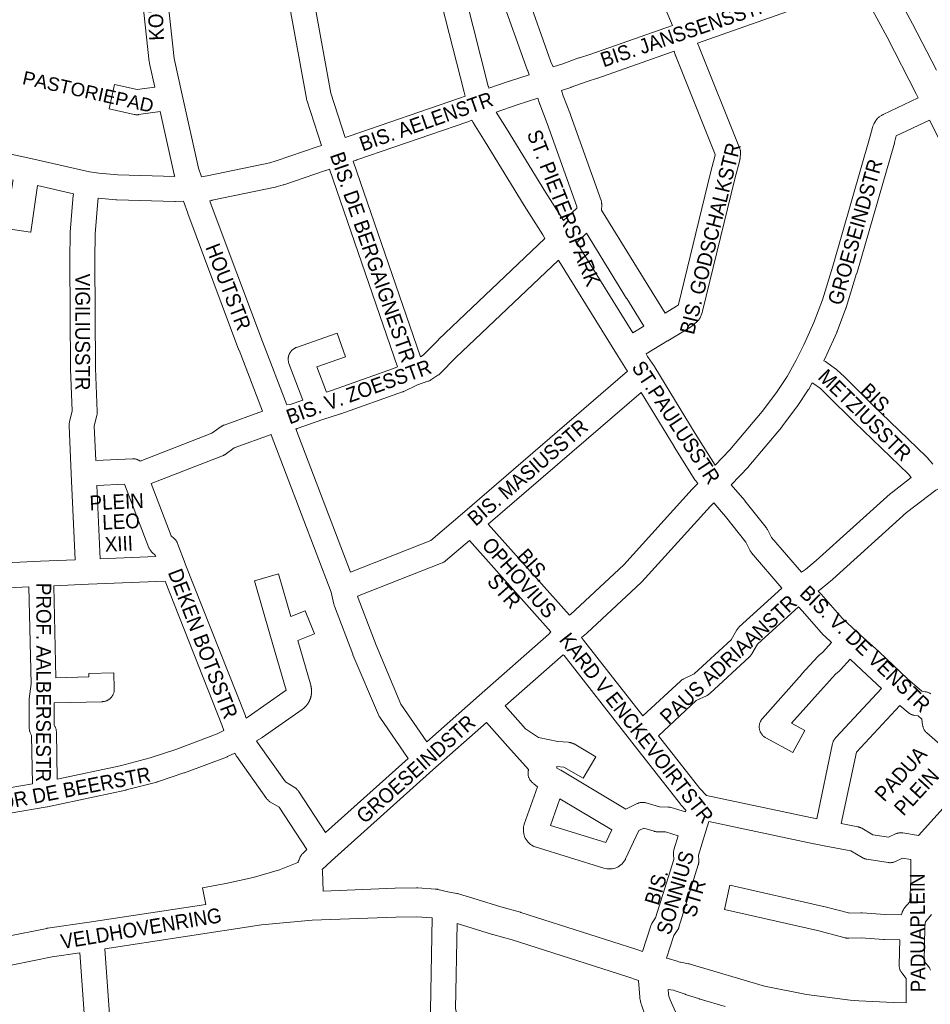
# Model space of a CAD drawing. Header units: metres. Extents: x 123819 to 142731, y 393440 to 405763.
# Tile 202 of 256: x 133947 to 134422, y 397646 to 398159. Entities that reach past the tile are written whole.
import ezdxf
from ezdxf.enums import TextEntityAlignment as Align

# ---------------------------------------------------------------- set-up
doc = ezdxf.new("R2010")
doc.units = ezdxf.units.M
doc.header["$MEASUREMENT"] = 0
for name, color, linetype, lineweight in [('gs-anno-wegen algemeen tekst', 7, 'Continuous', 0), ('gs-knt-aanvullende hoofdweg', 7, 'Continuous', 0), ('gs-knt-wegen algemeen', 7, 'Continuous', 0)]:
    doc.layers.add(name, color=color, linetype=linetype, lineweight=lineweight)
doc.styles.add('Style-Arial', font='arial.ttf')

msp = doc.modelspace()

# ---------------------------------------------------------------- linework, layer by layer
at = {"layer": 'gs-knt-aanvullende hoofdweg', "color": 7, "linetype": 'Continuous', "flags": 128}
for points in [[(134397.9, 398183.82), (134399.42, 398181.1), (134399.48, 398180.98), (134412.44, 398156.74), (134412.49, 398156.65), (134412.52, 398156.58), (134425.02, 398132.43)], [(134415.46, 398118.16), (134414.42, 398120.21), (134414.42, 398120.21), (134399.17, 398149.7), (134386.27, 398173.84), (134384.77, 398176.52)], [(134492.47, 397948.64), (134483.53, 397962.4), (134483.38, 397962.63), (134483.25, 397962.87), (134473.58, 397980.41), (134473.45, 397980.64), (134473.42, 397980.72), (134473.4, 397980.76), (134473.38, 397980.8), (134473.34, 397980.88), (134473.23, 397981.12), (134464.27, 398002.4), (134464.16, 398002.68), (134460.92, 398011.3), (134457.96, 398019.2), (134457.95, 398019.23), (134453.85, 398030.14), (134453.84, 398030.19), (134449.37, 398042.34), (134449.37, 398042.35), (134442.52, 398059.92), (134432.42, 398083.14), (134426.63, 398095.92), (134421.33, 398106.53)], [(134105.43, 397704.68), (134142.76, 397706.11), (134142.93, 397706.12), (134154.07, 397706.3), (134154.37, 397706.3), (134154.68, 397706.28), (134163.97, 397705.69), (134164.28, 397705.66), (134164.38, 397705.65), (134164.45, 397705.64), (134164.59, 397705.62), (134164.8, 397705.59), (134164.84, 397705.58), (134164.9, 397705.57), (134165.2, 397705.51), (134170.31, 397704.31), (134174.99, 397703.46), (134175.27, 397703.4), (134175.36, 397703.38), (134175.4, 397703.37), (134175.45, 397703.36), (134175.56, 397703.33), (134175.82, 397703.26), (134175.84, 397703.25), (134175.84, 397703.25), (134185.59, 397700.3), (134185.63, 397700.29), (134197.96, 397696.49), (134197.97, 397696.49), (134208.11, 397693.62), (134208.35, 397693.55), (134208.36, 397693.55), (134208.36, 397693.55)], [(133880.75, 397661.25), (133897.07, 397668.11), (133897.25, 397668.19), (133897.41, 397668.25), (133897.6, 397668.32), (133918.62, 397675.33), (133918.87, 397675.41), (133919.12, 397675.48), (133940.06, 397680.89), (133940.25, 397680.94), (133940.45, 397680.98), (133961.36, 397685.22), (133961.57, 397685.26), (133961.78, 397685.29), (133983.5, 397688.42), (134044.19, 397697.74)], [(134162.16, 397690.75), (134154.02, 397691.28), (134143.26, 397691.1), (134099.73, 397689.43), (134073.21, 397687), (133991.59, 397674.47)], [(134208.36, 397693.55), (134268.22, 397674.41), (134268.28, 397674.39), (134271.78, 397673.24)], [(134269.71, 397658.1), (134263.61, 397660.11), (134203.9, 397679.2), (134193.8, 397682.06), (134193.65, 397682.1), (134193.63, 397682.11), (134175.13, 397687.76)], [(133978.67, 397672.55), (133964.13, 397670.46), (133943.63, 397666.3), (133923.13, 397661), (133908.59, 397656.15)], [(134284.31, 397669.67), (134285.34, 397669.44), (134285.62, 397669.37), (134285.81, 397669.32), (134285.91, 397669.29), (134289.04, 397668.38), (134289.31, 397668.29), (134291.2, 397667.66), (134291.23, 397667.65), (134291.63, 397667.52), (134295.78, 397666.79), (134296.2, 397666.7), (134296.6, 397666.59), (134335.27, 397655.15), (134357.23, 397650.67), (134380.04, 397647.8), (134384.54, 397647.44), (134402.54, 397646.58), (134409.07, 397646.46)], [(134351.14, 397464.37), (134272.32, 397642.18), (134272.21, 397642.45), (134272.1, 397642.73), (134271.18, 397645.36), (134271.08, 397645.65), (134271.05, 397645.74), (134271.04, 397645.79), (134271.03, 397645.84), (134271, 397645.93), (134270.93, 397646.22), (134270.49, 397648.18), (134270.44, 397648.46), (134270.42, 397648.55), (134270.39, 397648.73), (134270.37, 397648.92), (134270.35, 397649.01), (134270.33, 397649.29), (134269.71, 397658.1)], [(134285.1, 397653.42), (134285.27, 397650.91), (134285.49, 397649.94), (134286.17, 397648), (134367.53, 397464.46), (134421.55, 397342.6), (134421.56, 397342.56), (134428.61, 397326.45)], [(134314.91, 397644.47), (134301.72, 397648.39), (134301.69, 397648.4), (134301.54, 397648.44), (134301.48, 397648.46), (134294.12, 397650.82), (134293.99, 397650.86), (134288.18, 397652.83), (134287.91, 397652.93), (134285.1, 397653.42)]]:
    msp.add_lwpolyline(points, dxfattribs=at)
at = {"layer": 'gs-knt-wegen algemeen', "color": 7, "linetype": 'Continuous', "flags": 128}
for points in [[(134179.28, 398118.95), (134178.78, 398121.12), (134159.21, 398198.06), (134159.21, 398198.07), (134132.93, 398302.27)], [(134287.4, 398155.86), (134280.9, 398171.07), (134228.52, 398285.23)], [(134086.39, 398245.58), (134088.43, 398235.49), (134088.45, 398235.37), (134109.35, 398120.53), (134116.8, 398097.5)], [(134104.48, 398093.3), (134096.83, 398116.94), (134096.74, 398117.21), (134096.67, 398117.49), (134096.62, 398117.78), (134075.65, 398232.98), (134074.86, 398236.92)], [(134020.8, 398224.95), (134022.29, 398188.09), (134027.7, 398138.55), (134031.9, 398119.64), (134040.39, 398081.42), (134040.39, 398081.42), (134040.39, 398081.42)], [(134017.66, 398123.69), (134014.91, 398136.07), (134014.86, 398136.31), (134014.83, 398136.54), (134014.8, 398136.78), (134009.32, 398186.9), (134009.3, 398187.12), (134009.29, 398187.34), (134008.05, 398217.98)], [(134171.83, 398201.26), (134191.41, 398124.25), (134191.45, 398124.12), (134191.45, 398124.11), (134191.45, 398124.11)], [(134210.93, 398173.92), (134224.07, 398136.89), (134225.17, 398134.18)], [(134384.77, 398176.52), (134300.49, 398146.67)], [(134191.45, 398124.11), (134191.68, 398123.1), (134202.3, 398126.77), (134202.44, 398126.82), (134212.76, 398130.14), (134211.95, 398132.13), (134211.85, 398132.4), (134197.51, 398172.81)], [(134225.17, 398134.18), (134230.19, 398135.85), (134238.64, 398138.89), (134238.89, 398138.97), (134244.32, 398140.68), (134287.4, 398155.86)], [(134288.21, 398142.34), (134248.54, 398128.36), (134248.33, 398128.29), (134242.92, 398126.59), (134234.52, 398123.57), (134234.37, 398123.52), (134234.37, 398123.52), (134234.37, 398123.51), (134229.58, 398121.93)], [(134283.61, 398005.87), (134289.5, 398009.47), (134290.45, 398010.28), (134290.46, 398010.32), (134307.22, 398078.95), (134307.25, 398079.05), (134309.66, 398088.28), (134309.69, 398088.62), (134289.12, 398139.74), (134289.01, 398140.03), (134288.21, 398142.34)], [(134300.49, 398146.67), (134301.26, 398144.46), (134322.34, 398092.06), (134322.45, 398091.77), (134322.54, 398091.48), (134322.62, 398091.19), (134322.69, 398090.9), (134322.74, 398090.6), (134322.78, 398090.3), (134322.8, 398090), (134322.81, 398089.7), (134322.81, 398089.39), (134322.79, 398089.09), (134322.59, 398086.64), (134322.56, 398086.36), (134322.52, 398086.08), (134322.47, 398085.81), (134322.4, 398085.53), (134319.86, 398075.81), (134303.03, 398006.9), (134302.97, 398006.68), (134302.91, 398006.47), (134302.83, 398006.25), (134302.13, 398004.28), (134302.02, 398004), (134301.9, 398003.72), (134301.76, 398003.45), (134301.62, 398003.19), (134301.46, 398002.93), (134301.28, 398002.68), (134301.1, 398002.44), (134300.91, 398002.21), (134300.7, 398001.98), (134300.49, 398001.77), (134300.26, 398001.56), (134297.62, 397999.27), (134297.42, 397999.1), (134297.2, 397998.94), (134296.98, 397998.78), (134296.75, 397998.64), (134284.88, 397991.39)], [(133996.73, 398125.01), (134008.54, 398122.39), (134017.66, 398123.69)], [(134229.58, 398121.93), (134230.45, 398119.19), (134234.23, 398109.33), (134234.28, 398109.18), (134250.15, 398064.67), (134250.24, 398064.39), (134250.32, 398064.11), (134250.39, 398063.83), (134250.44, 398063.54), (134250.48, 398063.25), (134250.51, 398062.96), (134250.53, 398062.67), (134250.53, 398062.38), (134250.48, 398059.52), (134274.58, 398020.38), (134283.61, 398005.87)], [(134116.8, 398097.5), (134118.86, 398098.11), (134176.42, 398117.92), (134179.28, 398118.95)], [(134237.48, 398060.59), (134237.49, 398061.41), (134222.04, 398104.74), (134218.23, 398114.71), (134218.16, 398114.89), (134218.1, 398115.07), (134217.21, 398117.89), (134206.48, 398114.45), (134195.53, 398110.65), (134200.91, 398102.1), (134200.95, 398102.03), (134221.21, 398068.87), (134230.59, 398054.08)], [(134309.66, 397926.57), (134317.32, 397934.64), (134334.1, 397954.61), (134341.56, 397964.48), (134347.08, 397972.85), (134351.76, 397981.3), (134355.82, 397989.38), (134361.01, 398001), (134365.47, 398012.88), (134370.88, 398030.3), (134390.46, 398098.03), (134391.56, 398102.56), (134391.63, 398102.82), (134391.71, 398103.08), (134391.81, 398103.34), (134391.91, 398103.6), (134392.21, 398104.3), (134392.32, 398104.54), (134392.43, 398104.76), (134392.56, 398104.99), (134393.15, 398106.01), (134393.3, 398106.26), (134393.47, 398106.51), (134393.64, 398106.75), (134393.83, 398106.97), (134394.03, 398107.19), (134394.23, 398107.41), (134394.45, 398107.61), (134394.67, 398107.8), (134394.91, 398107.98), (134395.15, 398108.15), (134396.32, 398108.94), (134396.52, 398109.07), (134396.72, 398109.19), (134396.93, 398109.3), (134397.15, 398109.41), (134415.46, 398118.16)], [(134028.1, 398077.12), (134027.97, 398077.49), (134027.89, 398077.73), (134027.82, 398077.97), (134027.76, 398078.22), (134020.49, 398110.94)], [(134182.92, 398106.42), (134180.78, 398105.65), (134180.7, 398105.63), (134180.7, 398105.63), (134180.69, 398105.62)], [(134220.95, 398044.85), (134219.82, 398046.75), (134210.19, 398061.94), (134210.13, 398062.03), (134189.86, 398095.2), (134183.79, 398104.86), (134183.69, 398105.02), (134183.6, 398105.19), (134182.92, 398106.42)], [(134421.33, 398106.53), (134403.91, 398098.21), (134403.08, 398094.82), (134403.01, 398094.55), (134383.37, 398026.62), (134383.33, 398026.5), (134377.85, 398008.83), (134377.79, 398008.66), (134377.72, 398008.48), (134373.13, 397996.24), (134373.06, 397996.05), (134372.98, 397995.87), (134367.65, 397983.93), (134367.52, 397983.66), (134366.21, 397981.06)], [(134180.69, 398105.62), (134122.96, 398085.75), (134122.66, 398085.65), (134120.93, 398085.15)], [(134041.97, 398076.9), (134045.02, 398077.45), (134077.52, 398084.26), (134080.9, 398085.2), (134102.33, 398092.52), (134104.48, 398093.3)], [(133928.12, 398090.28), (133928.34, 398090.36), (133928.64, 398090.44), (133928.94, 398090.52), (133929.24, 398090.58), (133929.54, 398090.62), (133929.84, 398090.65), (133930.15, 398090.67), (133931.54, 398090.71), (133931.81, 398090.71), (133932.08, 398090.7), (133932.35, 398090.68), (133932.62, 398090.65), (133936.6, 398090.1), (133936.87, 398090.06), (133937.13, 398090.01), (133953.12, 398086.43), (133983.68, 398079.58), (133988.42, 398078.86), (133998.38, 398077.91), (133998.39, 398077.91), (133998.39, 398077.91)], [(134040.39, 398081.42), (134041.97, 398076.9)], [(134108.61, 398080.94), (134106.7, 398080.26), (134106.59, 398080.22), (134084.93, 398072.82), (134084.75, 398072.76), (134084.57, 398072.71), (134080.81, 398071.66), (134080.6, 398071.61), (134080.4, 398071.56), (134047.6, 398064.69), (134047.41, 398064.65), (134046.32, 398064.46)], [(134144.02, 397977.93), (134108.61, 398080.94)], [(134120.93, 398085.15), (134156.03, 397983.05)], [(133998.39, 398077.91), (134028.1, 398077.12)], [(133974.13, 397922.06), (133973.04, 397947.32), (133973.03, 397947.63), (133973.04, 397947.94), (133973.07, 397948.24), (133973.1, 397948.55), (133973.16, 397948.86), (133973.22, 397949.16), (133974.66, 397954.96), (133973.79, 397976.72), (133973.78, 397976.93), (133973.32, 398033.77), (133973.33, 398033.94), (133973.57, 398047.61), (133973.57, 398047.81), (133973.59, 398048.01), (133974.95, 398065.34), (133974.98, 398065.62), (133975.29, 398068.12)], [(133988.12, 398065.81), (133987.92, 398064.17), (133986.58, 398047.18), (133986.34, 398033.79), (133986.8, 397977.14), (133987.71, 397954.56), (133987.71, 397954.25), (133987.7, 397953.95), (133987.68, 397953.64), (133987.64, 397953.34), (133987.59, 397953.03), (133987.52, 397952.74), (133986.09, 397946.94), (133986.85, 397929.13)], [(134032.61, 398064.2), (134028.42, 398064.1), (134028.25, 398064.1), (134028.08, 398064.1), (133997.82, 398064.9), (133997.6, 398064.91), (133997.38, 398064.93), (133988.12, 398065.81)], [(134073.69, 397954.81), (134061.53, 397986.52), (134061.51, 397986.57), (134034.83, 398057.88), (134034.78, 398058.01), (134032.61, 398064.2)], [(134046.32, 398064.46), (134047.05, 398062.38), (134073.7, 397991.15), (134086.4, 397958.03)], [(134230.59, 398054.08), (134232.44, 398055.87), (134237.48, 398060.59)], [(134156.03, 397983.05), (134157.44, 397983.98), (134165.4, 397992), (134165.54, 397992.13), (134220.95, 398044.85)], [(134242.58, 398047.52), (134241.38, 398046.4), (134241.38, 398046.4), (134241.37, 398046.39), (134237.53, 398042.69)], [(134272.48, 397999.11), (134263.51, 398013.51), (134263.5, 398013.54), (134242.58, 398047.52)], [(134237.53, 398042.69), (134239.1, 398040.27), (134239.18, 398040.14), (134266.78, 397995.66)], [(134227.95, 398033.54), (134174.58, 397982.76), (134166.2, 397974.33), (134166.01, 397974.15), (134165.81, 397973.97), (134165.61, 397973.8), (134165.4, 397973.64), (134165.18, 397973.49), (134161.56, 397971.1), (134161.31, 397970.94), (134161.06, 397970.8), (134160.8, 397970.66), (134160.54, 397970.54), (134160.27, 397970.43), (134159.99, 397970.34), (134154.49, 397968.54), (134147.43, 397965.12), (134147.21, 397965.02), (134146.99, 397964.93), (134146.76, 397964.84), (134114.51, 397953.45), (134114.39, 397953.41), (134105.24, 397950.37), (134091.86, 397945.73), (134091.6, 397945.64), (134091.33, 397945.56), (134091.1, 397945.51)], [(134259.11, 397983.33), (134259.1, 397983.35), (134228.16, 398033.22), (134227.95, 398033.54)], [(134266.78, 397995.66), (134272.48, 397999.11)], [(134284.88, 397991.39), (134284.86, 397991.38), (134273.62, 397984.59), (134274.44, 397983.27), (134277.97, 397978.03), (134278.13, 397977.78), (134299.27, 397943.15), (134309.66, 397926.57)], [(134284.88, 397991.39), (134284.88, 397991.39), (134284.88, 397991.39)], [(134284.88, 397991.39), (134284.88, 397991.39), (134284.88, 397991.39)], [(134263.94, 397975.55), (134263.57, 397976.1), (134263.42, 397976.33), (134259.11, 397983.33)], [(134259.11, 397983.33), (134259.11, 397983.33), (134259.11, 397983.33)], [(134259.11, 397983.33), (134259.11, 397983.33), (134259.11, 397983.33)], [(134366.21, 397981.06), (134367.02, 397980.64), (134367.29, 397980.49), (134367.55, 397980.33), (134367.81, 397980.16), (134372.39, 397976.87), (134372.62, 397976.7), (134372.84, 397976.52), (134373.05, 397976.33), (134376.99, 397972.63), (134377.13, 397972.49), (134391.21, 397958.42), (134419.65, 397931.06), (134419.82, 397930.9), (134419.97, 397930.73), (134420.13, 397930.56), (134422.97, 397927.16)], [(134119.54, 397870.84), (134161.54, 397887.4), (134177.91, 397901.5), (134263.94, 397975.55)], [(134360.13, 397969.55), (134358.35, 397966.33), (134358.22, 397966.11), (134358.09, 397965.9), (134352.31, 397957.14), (134352.19, 397956.97), (134352.07, 397956.8), (134344.39, 397946.63), (134344.28, 397946.49), (134344.18, 397946.36), (134327.16, 397926.12), (134327.03, 397925.97), (134326.9, 397925.83), (134326.9, 397925.82), (134326.9, 397925.82), (134317.99, 397916.43)], [(134411.81, 397920.21), (134410.37, 397921.92), (134382.14, 397949.08), (134382.05, 397949.17), (134368, 397963.21), (134364.45, 397966.54), (134360.59, 397969.31), (134360.13, 397969.55)], [(134271.01, 397964.46), (134191.42, 397895.95)], [(134300.56, 397917.06), (134299.46, 397918.42), (134299.29, 397918.63), (134299.14, 397918.84), (134299, 397919.06), (134288.22, 397936.27), (134288.18, 397936.33), (134271.01, 397964.46)], [(134009.99, 397928.8), (134047.43, 397943.33), (134052.22, 397946.72), (134052.46, 397946.89), (134052.7, 397947.04), (134052.96, 397947.18), (134053.21, 397947.3), (134053.48, 397947.42), (134053.75, 397947.53), (134073.69, 397954.81)], [(134078.27, 397942.62), (134059.03, 397935.59), (134054.29, 397932.24), (134054.07, 397932.09), (134053.84, 397931.95), (134053.61, 397931.82), (134053.37, 397931.7), (134053.13, 397931.59), (134052.89, 397931.48), (134015.7, 397917.05)], [(134149.61, 397773.69), (134134.82, 397795.32), (134134.68, 397795.54), (134134.54, 397795.76), (134134.42, 397795.99), (134134.3, 397796.22), (134134.2, 397796.46), (134120.91, 397827.87), (134120.82, 397828.08), (134111.23, 397853.2), (134111.12, 397853.5), (134111.03, 397853.8), (134110.96, 397854.11), (134109.54, 397860.5), (134078.31, 397942.5), (134078.28, 397942.57), (134078.27, 397942.62)], [(134091.1, 397945.51), (134119.54, 397870.84)], [(133986.85, 397929.13), (134005.96, 397929.98), (134006.27, 397929.98), (134006.58, 397929.98), (134006.9, 397929.95), (134007.21, 397929.91), (134007.51, 397929.86), (134007.82, 397929.79), (134008.12, 397929.71), (134008.42, 397929.61), (134008.71, 397929.5), (134009, 397929.38), (134009.28, 397929.24), (134009.55, 397929.09), (134009.81, 397928.92), (134009.99, 397928.8)], [(133974.13, 397922.05), (133974.13, 397922.05), (133974.13, 397922.06)], [(133974.13, 397922.05), (133974.13, 397922.05), (133974.13, 397922.06)], [(133976.12, 397877.28), (133974.13, 397922.05)], [(133987.42, 397916.12), (133989.13, 397877.83), (134018.16, 397879.06), (134017.9, 397879.72), (134016.36, 397881.09), (134016.14, 397881.3), (134015.92, 397881.52), (134015.71, 397881.75), (134015.52, 397882), (134015.34, 397882.25), (134015.17, 397882.51), (134015.01, 397882.77), (134014.86, 397883.05), (134014.73, 397883.33), (134014.61, 397883.61), (134001.86, 397916.76), (133987.42, 397916.12)], [(134015.7, 397917.05), (134026.2, 397889.76), (134027.74, 397888.39), (134027.96, 397888.18), (134028.18, 397887.96), (134028.39, 397887.73), (134028.58, 397887.49), (134028.76, 397887.24), (134028.93, 397886.98), (134029.09, 397886.71), (134029.23, 397886.44), (134029.37, 397886.16), (134029.48, 397885.87), (134033.54, 397875.32), (134033.55, 397875.3), (134033.56, 397875.28)], [(134233.69, 397848.44), (134234.27, 397848.89), (134261.95, 397874.77), (134297.67, 397914.07), (134297.81, 397914.22), (134300.56, 397917.06)], [(134354.52, 397870.8), (134356.64, 397872.34), (134362.27, 397877.04), (134400.85, 397911.78), (134401.04, 397911.94), (134401.24, 397912.1), (134411.81, 397920.21)], [(134317.99, 397916.43), (134325, 397908.14), (134325.13, 397907.99), (134336.15, 397894.13), (134336.31, 397893.92), (134336.46, 397893.71), (134336.6, 397893.49), (134336.73, 397893.27), (134336.85, 397893.04), (134338.97, 397888.91), (134354.52, 397870.8)], [(134429.45, 397915.81), (134424.54, 397913.57), (134409.37, 397901.93), (134370.89, 397867.28), (134370.71, 397867.12), (134364.81, 397862.2), (134364.64, 397862.07), (134364.47, 397861.93), (134363.25, 397861.05)], [(134308.93, 397906.98), (134307.23, 397905.24), (134271.41, 397865.82), (134271.22, 397865.62), (134271.03, 397865.44), (134242.95, 397839.19), (134242.74, 397839), (134242.52, 397838.82), (134239.99, 397836.83)], [(134344.44, 397862.56), (134328.59, 397881.01), (134328.4, 397881.25), (134328.22, 397881.5), (134328.04, 397881.75), (134327.89, 397882.01), (134327.74, 397882.28), (134325.56, 397886.53), (134315, 397899.81), (134308.93, 397906.98)], [(134191.42, 397895.95), (134233.69, 397848.44)], [(134181.55, 397887.45), (134169.2, 397876.82), (134168.96, 397876.62), (134168.71, 397876.43), (134168.45, 397876.26), (134168.18, 397876.1), (134167.91, 397875.95), (134167.63, 397875.81), (134167.34, 397875.69), (134123.35, 397858.35)], [(134224.02, 397839.7), (134223.95, 397839.79), (134181.55, 397887.45)], [(133907.66, 397874.13), (133958.08, 397876.52), (133958.12, 397876.52), (133976.12, 397877.28)], [(134033.56, 397875.28), (134033.56, 397875.27), (134033.56, 397875.27)], [(134033.56, 397875.28), (134033.56, 397875.27), (134033.56, 397875.27)], [(134033.56, 397875.27), (134064.83, 397795.96), (134064.89, 397795.81), (134064.94, 397795.66), (134065.22, 397794.83)], [(134023.13, 397866.23), (133983.19, 397864.55)], [(134053.68, 397788.31), (134052.66, 397791.34), (134023.13, 397866.23)], [(133952.04, 397863.2), (133906.63, 397861.04), (133906.33, 397861.04), (133906.33, 397861.04), (133906.33, 397861.04), (133904.57, 397861.03)], [(133953.85, 397760.48), (133953.39, 397785.79), (133953.02, 397786.51), (133952.88, 397786.78), (133952.75, 397787.07), (133952.64, 397787.35), (133952.55, 397787.65), (133952.46, 397787.95), (133952.39, 397788.25), (133952.34, 397788.55), (133952.3, 397788.86), (133952.27, 397789.17), (133952.26, 397789.48), (133952.12, 397803.89), (133952.12, 397804.2), (133952.14, 397804.5), (133952.17, 397804.81), (133952.86, 397810.04), (133952.86, 397810.04), (133953.2, 397812.6), (133952.04, 397863.2)], [(133983.19, 397864.55), (133965.05, 397863.78)], [(133983.19, 397864.55), (133983.19, 397864.55), (133983.19, 397864.55)], [(133983.19, 397864.55), (133983.19, 397864.55), (133983.19, 397864.55)], [(134272.01, 397795.93), (134291.57, 397814.13), (134291.78, 397814.32), (134292, 397814.5), (134292.24, 397814.68), (134292.47, 397814.84), (134292.72, 397814.99), (134292.97, 397815.13), (134293.23, 397815.26), (134298.69, 397817.83), (134317.96, 397835.64), (134320.96, 397840.77), (134321.11, 397841.01), (134321.27, 397841.24), (134321.43, 397841.47), (134321.61, 397841.69), (134321.8, 397841.9), (134321.99, 397842.1), (134322.2, 397842.3), (134344.44, 397862.56)], [(134363.25, 397861.05), (134364.64, 397859.56), (134364.77, 397859.41), (134375.71, 397846.84), (134383.85, 397839.48), (134394.9, 397829.48), (134395.01, 397829.38), (134395.01, 397829.38), (134395.02, 397829.37)], [(134123.35, 397858.35), (134123.57, 397857.39), (134132.94, 397832.83), (134145.93, 397802.13), (134159.41, 397782.43)], [(134353.11, 397852.85), (134331.7, 397833.35), (134328.72, 397828.23), (134328.57, 397828), (134328.42, 397827.77), (134328.26, 397827.55), (134328.08, 397827.33), (134327.9, 397827.12), (134327.71, 397826.92), (134327.51, 397826.73), (134306.79, 397807.59), (134306.58, 397807.4), (134306.36, 397807.22), (134306.13, 397807.05), (134305.89, 397806.89), (134305.65, 397806.74), (134305.4, 397806.61), (134305.15, 397806.48), (134299.7, 397803.91), (134280.07, 397785.64)], [(134159.41, 397782.43), (134186.64, 397806.56), (134186.65, 397806.56), (134222.96, 397838.61), (134224.02, 397839.7)], [(134239.99, 397836.83), (134241.07, 397835.46)], [(134241.07, 397835.46), (134272.01, 397795.93)], [(134395.02, 397829.37), (134409.83, 397815.3), (134417.29, 397808.82), (134419.11, 397808.55), (134419.41, 397808.5), (134419.71, 397808.44), (134420.01, 397808.36), (134420.3, 397808.26), (134420.59, 397808.16), (134420.87, 397808.03), (134421.14, 397807.9), (134421.41, 397807.75), (134421.67, 397807.59), (134421.93, 397807.42)], [(134230.46, 397827.86), (134200.19, 397801.15)], [(134294.42, 397746.77), (134291.91, 397749.44), (134291.7, 397749.66), (134291.51, 397749.89), (134266.13, 397782.32), (134230.87, 397827.37), (134230.46, 397827.86)], [(134362.53, 397742.27), (134370.83, 397781.59), (134370.9, 397781.87), (134370.98, 397782.16), (134371.08, 397782.44), (134371.18, 397782.71), (134371.3, 397782.98), (134371.43, 397783.25), (134371.57, 397783.5), (134371.72, 397783.76), (134371.89, 397784), (134372.06, 397784.24), (134372.25, 397784.46), (134372.45, 397784.68), (134396.29, 397810.21)], [(134405.92, 397801.45), (134383.2, 397777.12), (134375.32, 397739.81), (134383.95, 397738.17), (134384.22, 397738.11), (134384.5, 397738.04), (134384.77, 397737.95), (134385.04, 397737.86), (134385.3, 397737.75), (134385.56, 397737.64), (134385.81, 397737.51), (134386.06, 397737.37), (134391.83, 397733.94)], [(134440.91, 397768.68), (134419.88, 397787.09), (134419.66, 397787.3), (134419.44, 397787.52), (134419.23, 397787.75), (134419.04, 397787.99), (134418.85, 397788.24), (134418.68, 397788.49), (134418.52, 397788.76), (134418.38, 397789.03), (134418.24, 397789.31), (134418.12, 397789.59), (134418.01, 397789.88), (134417.92, 397790.18), (134417.84, 397790.48), (134417.78, 397790.78), (134417.73, 397791.08), (134417.28, 397794.28), (134415.34, 397795.95), (134413.5, 397796.22), (134413.2, 397796.28), (134412.9, 397796.34), (134412.6, 397796.42), (134412.31, 397796.52), (134412.02, 397796.63), (134411.73, 397796.75), (134411.46, 397796.88), (134411.19, 397797.03), (134410.92, 397797.19), (134410.67, 397797.37), (134410.42, 397797.55), (134410.19, 397797.75), (134405.92, 397801.45)], [(133966.82, 397763.02), (133999.63, 397770.01), (134015.17, 397774.04), (134028.62, 397778.53), (134050.14, 397786.58), (134053.68, 397788.31)], [(134212.41, 397768.04), (134201.67, 397780), (134190.43, 397792.52), (134162.54, 397767.8), (134109.75, 397720.41), (134104.94, 397715.98), (134104.97, 397715.24), (134105.43, 397704.68)], [(134280.07, 397785.64), (134301.58, 397758.15), (134305.07, 397754.45), (134362.53, 397742.27)], [(134070.7, 397782.91), (134071.21, 397782.11), (134085.75, 397761.53), (134090.31, 397758.83), (134090.57, 397758.67), (134090.81, 397758.5), (134091.05, 397758.32), (134091.27, 397758.13), (134091.49, 397757.93), (134091.7, 397757.72), (134091.9, 397757.5), (134092.09, 397757.28), (134092.27, 397757.04), (134092.44, 397756.8), (134106.65, 397735.13)], [(134059.3, 397776.57), (134055.57, 397774.74), (134055.28, 397774.61), (134054.99, 397774.5), (134033.08, 397766.3), (134032.85, 397766.22), (134019.08, 397761.62), (134018.87, 397761.56), (134018.66, 397761.5), (134002.77, 397757.37), (134002.49, 397757.31), (134002.49, 397757.31), (134002.49, 397757.31)], [(134096.9, 397726.27), (134082.38, 397748.39), (134077.92, 397751.03), (134077.66, 397751.2), (134077.41, 397751.37), (134077.17, 397751.55), (134076.93, 397751.75), (134076.71, 397751.96), (134076.49, 397752.17), (134076.29, 397752.4), (134076.1, 397752.64), (134075.92, 397752.88), (134060.48, 397774.73), (134060.39, 397774.86), (134060.3, 397775), (134059.3, 397776.57)], [(134106.65, 397735.13), (134149.61, 397773.69)], [(134271.78, 397673.24), (134276.06, 397686.47), (134276.16, 397686.77), (134276.28, 397687.06), (134276.41, 397687.34), (134276.56, 397687.62), (134276.71, 397687.89), (134276.88, 397688.15), (134278.58, 397690.63), (134288.01, 397721.06), (134287.87, 397723.91), (134287.86, 397724.19), (134287.86, 397724.48), (134287.88, 397724.76), (134287.91, 397725.04), (134287.95, 397725.32), (134288, 397725.59), (134288.07, 397725.87), (134288.14, 397726.14), (134290.38, 397733.46), (134283.82, 397735.45), (134279.43, 397735.57), (134279.14, 397735.59), (134278.86, 397735.61), (134278.59, 397735.65), (134278.31, 397735.7), (134278.04, 397735.76), (134277.76, 397735.84), (134272.38, 397737.43), (134269.93, 397736.26), (134262.95, 397721.39), (134262.82, 397721.14), (134262.69, 397720.88), (134262.22, 397720.17), (134261.7, 397719.5), (134261.12, 397718.88), (134260.49, 397718.31), (134259.81, 397717.8), (134259.08, 397717.36), (134258.32, 397716.98), (134257.53, 397716.67), (134256.71, 397716.43), (134255.88, 397716.27), (134255.03, 397716.18), (134254.18, 397716.17), (134253.33, 397716.23), (134252.49, 397716.37), (134251.67, 397716.58), (134251.66, 397716.59), (134215.88, 397727.65), (134215.61, 397727.74), (134215.33, 397727.84), (134215.07, 397727.96), (134214.81, 397728.08), (134214.07, 397728.51), (134213.37, 397729), (134212.72, 397729.55), (134212.12, 397730.16), (134211.58, 397730.82), (134211.1, 397731.52), (134210.68, 397732.26), (134210.33, 397733.04), (134210.06, 397733.85), (134209.85, 397734.68), (134209.73, 397735.52), (134209.67, 397736.37), (134209.7, 397737.22), (134209.8, 397738.07), (134209.97, 397738.9), (134210.05, 397739.18), (134210.14, 397739.46), (134217.1, 397759.03), (134215.13, 397760.63), (134214.87, 397760.81), (134214.61, 397761), (134214.37, 397761.21), (134214.13, 397761.42), (134213.9, 397761.65), (134213.69, 397761.89), (134213.49, 397762.13), (134213.3, 397762.39), (134213.12, 397762.66), (134212.96, 397762.93), (134212.81, 397763.21), (134212.67, 397763.5), (134212.55, 397763.8), (134212.44, 397764.1), (134212.35, 397764.4), (134212.27, 397764.71), (134212.21, 397765.03), (134212.17, 397765.34), (134212.14, 397765.66), (134212.12, 397765.98), (134212.12, 397766.3), (134212.14, 397766.62), (134212.17, 397766.94), (134212.22, 397767.25), (134212.28, 397767.57), (134212.36, 397767.88), (134212.41, 397768.04)], [(134227.13, 397768.78), (134229.02, 397767.7), (134229.13, 397767.63)], [(134229.13, 397767.63), (134263.04, 397747.4), (134269.02, 397750.25), (134269.31, 397750.38), (134269.6, 397750.5), (134269.9, 397750.6), (134270.21, 397750.69), (134270.52, 397750.76), (134270.83, 397750.82), (134271.15, 397750.86), (134271.47, 397750.88), (134271.79, 397750.89), (134272.1, 397750.89), (134272.42, 397750.86), (134272.74, 397750.83), (134273.05, 397750.77), (134273.36, 397750.71), (134273.67, 397750.62), (134280.64, 397748.57), (134285.06, 397748.44), (134285.34, 397748.43), (134285.63, 397748.4), (134285.92, 397748.36), (134286.2, 397748.31), (134286.49, 397748.24), (134286.76, 397748.16), (134294.16, 397745.92), (134294.42, 397746.77)], [(133891.91, 397751.92), (133899.08, 397751.16), (133953.85, 397760.48)], [(134391.83, 397733.94), (134399.86, 397732.69), (134403.55, 397734.42), (134403.82, 397734.54), (134404.1, 397734.65), (134404.38, 397734.74), (134404.66, 397734.82), (134404.95, 397734.89), (134405.24, 397734.95), (134405.54, 397734.99), (134405.83, 397735.02), (134406.13, 397735.03), (134406.43, 397735.03), (134406.73, 397735.02), (134407.02, 397734.99), (134407.32, 397734.95), (134415.63, 397733.64), (134438.03, 397758.47)], [(134002.49, 397757.31), (133961.81, 397748.63), (133961.55, 397748.58), (133900.38, 397738.18), (133900.09, 397738.13), (133899.79, 397738.1), (133899.5, 397738.09), (133899.2, 397738.09), (133898.9, 397738.1), (133898.61, 397738.12), (133890.6, 397738.97)], [(134223.74, 397738.84), (134252.58, 397729.93), (134255.71, 397736.61), (134228.68, 397752.74), (134223.74, 397738.84)], [(134306.24, 397740.89), (134304.75, 397735.92), (134304.74, 397735.89), (134300.93, 397723.42), (134301.07, 397720.56), (134301.08, 397720.27), (134301.08, 397719.99), (134301.06, 397719.7), (134301.03, 397719.42), (134300.99, 397719.14), (134300.93, 397718.86), (134300.87, 397718.58), (134300.79, 397718.3), (134290.73, 397685.83), (134290.64, 397685.57), (134290.54, 397685.31), (134290.43, 397685.05), (134290.3, 397684.8), (134290.17, 397684.55), (134290.03, 397684.31), (134289.88, 397684.08), (134288.16, 397681.57), (134284.31, 397669.67)], [(134366.36, 397728.26), (134361.2, 397729.24), (134361.07, 397729.27), (134306.24, 397740.89)], [(134366.36, 397728.26), (134366.36, 397728.26), (134366.36, 397728.26)], [(134366.36, 397728.26), (134366.36, 397728.26), (134366.36, 397728.26)], [(134168.29, 397615.91), (134166.24, 397622.81), (134166.18, 397623.02), (134161.52, 397640.78), (134161.45, 397641.07), (134161.39, 397641.36), (134161.35, 397641.66), (134161.32, 397641.95), (134161.31, 397642.25), (134161.31, 397642.55), (134162.16, 397690.75)], [(134422.41, 397692.4), (134419.2, 397688.56), (134418.95, 397687.72), (134418.91, 397685.7), (134418.55, 397668.19), (134420.76, 397665.35), (134420.94, 397665.1), (134421.12, 397664.85), (134421.28, 397664.58), (134421.42, 397664.31), (134421.56, 397664.03), (134421.68, 397663.75), (134421.78, 397663.46)], [(134175.13, 397687.76), (134174.34, 397643.22), (134178.75, 397626.43), (134178.75, 397626.43), (134178.75, 397626.42)], [(134014.72, 397526.15), (134014.59, 397526.61), (133999.03, 397576.65), (133995.57, 397586.58), (133982.26, 397624.75), (133982.17, 397625.02), (133982.09, 397625.3), (133982.03, 397625.58), (133981.98, 397625.86), (133981.94, 397626.15), (133981.91, 397626.43), (133978.67, 397672.55)], [(133991.59, 397674.47), (133994.84, 397628.21), (134005.77, 397596.87)]]:
    msp.add_lwpolyline(points, dxfattribs=at)
for points in [[(134020.49, 398110.94), (134009.2, 398109.34), (134008.91, 398109.3), (134008.62, 398109.28), (134008.33, 398109.27), (134008.03, 398109.28), (134007.74, 398109.3), (134007.45, 398109.33), (134007.16, 398109.37), (134006.88, 398109.43), (133993.91, 398112.3, -0.369303), (133993.91, 398112.31), (133996.72, 398125, -0.369301), (133996.73, 398125.01)], [(133975.29, 398068.12), (133956.55, 398072.32), (133952.98, 398048.1, -0.370158), (133952.97, 398048.09), (133940.11, 398049.98, -0.370157), (133940.1, 398049.99), (133943.74, 398074.69), (133943.79, 398074.97), (133943.83, 398075.17), (133934.55, 398077.24), (133932.53, 398077.52)], [(134086.4, 397958.03), (134088.25, 397958.25), (134094.71, 397960.5), (134087.56, 397979.59), (134087.46, 397979.88), (134087.37, 397980.19), (134087.3, 397980.49), (134087.24, 397980.8), (134087.19, 397981.11), (134087.16, 397981.42), (134087.15, 397981.74), (134087.15, 397982.05), (134087.17, 397982.37), (134087.2, 397982.68), (134087.25, 397982.99), (134087.31, 397983.3), (134087.38, 397983.6), (134087.47, 397983.9), (134087.58, 397984.2), (134087.7, 397984.49), (134087.83, 397984.77), (134087.98, 397985.05), (134088.14, 397985.32), (134088.31, 397985.58), (134088.5, 397985.84), (134088.7, 397986.08), (134088.9, 397986.32), (134089.12, 397986.54), (134089.36, 397986.75), (134089.6, 397986.96), (134089.85, 397987.15), (134090.1, 397987.32), (134090.37, 397987.49), (134090.65, 397987.64), (134090.93, 397987.78), (134091.22, 397987.9), (134091.51, 397988.02), (134112.66, 397995.41, -0.386212), (134112.67, 397995.4), (134116.96, 397983.13, -0.386212), (134116.96, 397983.12), (134102.09, 397977.92), (134107.04, 397964.69), (134110.23, 397965.75), (134142.08, 397977), (134144.02, 397977.93)], [(134065.22, 397794.83), (134066.32, 397795.52), (134086.07, 397809.38), (134078.02, 397837.35), (134069.67, 397866.35, -0.384391), (134069.68, 397866.36), (134082.17, 397869.96), (134082.17, 397869.96, -0.39963), (134082.19, 397869.95), (134082.19, 397869.95)], [(134082.19, 397869.95), (134088.55, 397847.83), (134096.05, 397850.77, -0.384908), (134096.06, 397850.77), (134100.82, 397838.67, -0.384906), (134100.81, 397838.66), (134092.17, 397835.26), (134098.88, 397811.94), (134098.91, 397811.83), (134098.94, 397811.72), (134098.97, 397811.62), (134099, 397811.51), (134099.02, 397811.4), (134099.05, 397811.29), (134099.07, 397811.18), (134099.09, 397811.07), (134099.12, 397810.96), (134099.14, 397810.86), (134099.16, 397810.75), (134099.17, 397810.64), (134099.19, 397810.53), (134099.21, 397810.42), (134099.22, 397810.3), (134099.24, 397810.2), (134099.25, 397810.08), (134099.26, 397809.97), (134099.28, 397809.86), (134099.29, 397809.75), (134099.29, 397809.64), (134099.3, 397809.53), (134099.31, 397809.42), (134099.32, 397809.31), (134099.32, 397809.2), (134099.32, 397809.08), (134099.33, 397808.97), (134099.33, 397808.86), (134099.33, 397808.75), (134099.33, 397808.64), (134099.33, 397808.53), (134099.32, 397808.42), (134099.32, 397808.3), (134099.31, 397808.19), (134099.31, 397808.08), (134099.3, 397807.97), (134099.29, 397807.86), (134099.28, 397807.75), (134099.27, 397807.64), (134099.26, 397807.53), (134099.25, 397807.42), (134099.24, 397807.31), (134099.22, 397807.19), (134099.21, 397807.09), (134099.19, 397806.97), (134099.17, 397806.86), (134099.15, 397806.75), (134099.13, 397806.65), (134099.11, 397806.54), (134099.09, 397806.43), (134099.07, 397806.32), (134099.04, 397806.21), (134099.02, 397806.1), (134098.99, 397805.99), (134098.96, 397805.88), (134098.94, 397805.78), (134098.91, 397805.67), (134098.88, 397805.56), (134098.84, 397805.45), (134098.81, 397805.35), (134098.78, 397805.24), (134098.74, 397805.14), (134098.71, 397805.03), (134098.67, 397804.93), (134098.63, 397804.82), (134098.6, 397804.72), (134098.56, 397804.61), (134098.52, 397804.51), (134098.47, 397804.41), (134098.43, 397804.3), (134098.39, 397804.2), (134098.34, 397804.1), (134098.3, 397804), (134098.25, 397803.89), (134098.2, 397803.79), (134098.16, 397803.69), (134098.11, 397803.59), (134098.05, 397803.49), (134098, 397803.4), (134097.95, 397803.3), (134097.9, 397803.2), (134097.84, 397803.1), (134097.79, 397803.01), (134097.73, 397802.91), (134097.68, 397802.81), (134097.62, 397802.72), (134097.56, 397802.62), (134097.5, 397802.53), (134097.44, 397802.44), (134097.38, 397802.34), (134097.31, 397802.25), (134097.25, 397802.16), (134097.19, 397802.07), (134097.12, 397801.98), (134097.05, 397801.89), (134096.99, 397801.8), (134096.92, 397801.71), (134096.85, 397801.62), (134096.78, 397801.54), (134096.71, 397801.45), (134096.64, 397801.36), (134096.57, 397801.28), (134096.5, 397801.19), (134096.42, 397801.11), (134096.35, 397801.03), (134096.27, 397800.95), (134096.2, 397800.86), (134096.12, 397800.78), (134096.04, 397800.7), (134095.96, 397800.62), (134095.88, 397800.55), (134095.8, 397800.47), (134095.72, 397800.39), (134095.64, 397800.32), (134095.56, 397800.24), (134095.48, 397800.17), (134095.39, 397800.09), (134095.31, 397800.02), (134095.22, 397799.95), (134095.14, 397799.88), (134095.05, 397799.81), (134094.97, 397799.74), (134094.88, 397799.67), (134094.79, 397799.6), (134094.7, 397799.53), (134094.61, 397799.47), (134094.52, 397799.4), (134094.43, 397799.34), (134073.65, 397784.76), (134073.5, 397784.65), (134073.35, 397784.55), (134070.7, 397782.91)], [(133965.05, 397863.78), (133966.15, 397815.85), (133983.33, 397816.24), (133983.27, 397818, -0.378146), (133983.28, 397818.01), (133996.28, 397818.41, -0.378147), (133996.28, 397818.4), (133996.54, 397810.07), (133996.54, 397809.76), (133996.53, 397809.45), (133996.5, 397809.14), (133996.46, 397808.83), (133996.4, 397808.53), (133996.33, 397808.22), (133996.24, 397807.92), (133996.14, 397807.63), (133996.03, 397807.34), (133995.9, 397807.05), (133995.76, 397806.78), (133995.61, 397806.51), (133995.44, 397806.24), (133995.26, 397805.99), (133995.07, 397805.74), (133994.86, 397805.51), (133994.65, 397805.28), (133994.42, 397805.07), (133994.19, 397804.86), (133993.94, 397804.67), (133993.69, 397804.49), (133993.43, 397804.32), (133993.16, 397804.16), (133992.88, 397804.02), (133992.6, 397803.89), (133992.31, 397803.77), (133992.02, 397803.67), (133991.72, 397803.58), (133991.41, 397803.51), (133991.11, 397803.45), (133990.8, 397803.41), (133990.49, 397803.38), (133990.18, 397803.36), (133965.15, 397802.81), (133965.27, 397791.19), (133965.63, 397790.5), (133965.77, 397790.23), (133965.89, 397789.95), (133966, 397789.67), (133966.1, 397789.38), (133966.18, 397789.09), (133966.25, 397788.79), (133966.3, 397788.49), (133966.34, 397788.19), (133966.37, 397787.88), (133966.38, 397787.58), (133966.82, 397763.02)], [(134396.29, 397810.21), (134386.1, 397819.88), (134379.94, 397825.46), (134375, 397819.99), (134374.82, 397819.8), (134374.64, 397819.62), (134374.45, 397819.45), (134374.25, 397819.28), (134372.34, 397817.75), (134364.47, 397809.1), (134349.43, 397792.1), (134356.31, 397788.41, -0.369995), (134356.31, 397788.4), (134350.17, 397776.94, -0.369995), (134350.15, 397776.94), (134336.03, 397784.52), (134335.75, 397784.68), (134335.48, 397784.85), (134335.22, 397785.03), (134334.97, 397785.22), (134334.73, 397785.43), (134334.5, 397785.65), (134334.29, 397785.88), (134334.08, 397786.12), (134333.88, 397786.37), (134333.7, 397786.63), (134333.53, 397786.89), (134333.37, 397787.17), (134333.23, 397787.45), (134333.1, 397787.74), (134332.98, 397788.04), (134332.88, 397788.34), (134332.8, 397788.64), (134332.73, 397788.95), (134332.67, 397789.27), (134332.63, 397789.58), (134332.6, 397789.9), (134332.6, 397790.21), (134332.6, 397790.53), (134332.62, 397790.85), (134332.66, 397791.16), (134332.71, 397791.47), (134332.78, 397791.78), (134332.86, 397792.09), (134332.96, 397792.39), (134333.07, 397792.69), (134333.19, 397792.98), (134333.33, 397793.27), (134333.49, 397793.54), (134333.65, 397793.81), (134333.83, 397794.07), (134334.02, 397794.33), (134334.23, 397794.57), (134354.74, 397817.76), (134354.8, 397817.83), (134363.05, 397826.89), (134363.22, 397827.07), (134363.4, 397827.25), (134363.59, 397827.42), (134363.79, 397827.58), (134365.69, 397829.11), (134370.29, 397834.19), (134366.69, 397837.45), (134366.5, 397837.63), (134366.32, 397837.81), (134366.15, 397838), (134355.02, 397850.78), (134353.11, 397852.85)], [(134200.19, 397801.15), (134210.84, 397789.28), (134217.55, 397784.69), (134227.66, 397782.59), (134233.28, 397782.19), (134233.58, 397782.16), (134233.87, 397782.12), (134234.17, 397782.07), (134234.46, 397782), (134234.74, 397781.92), (134235.02, 397781.82), (134235.3, 397781.72), (134235.57, 397781.6), (134235.84, 397781.47), (134236.1, 397781.32), (134247.48, 397774.68, -0.386078), (134247.48, 397774.66), (134240.93, 397763.44, -0.386081), (134240.92, 397763.43), (134230.84, 397769.31), (134227.06, 397769.58), (134227.06, 397769.57), (134227.1, 397769.25), (134227.12, 397768.93), (134227.13, 397768.78)], [(134409.07, 397646.46), (134409.11, 397659.13), (134406.86, 397662.02), (134406.67, 397662.27), (134406.49, 397662.54), (134406.33, 397662.81), (134406.18, 397663.09), (134406.05, 397663.38), (134405.92, 397663.67), (134405.82, 397663.97), (134405.72, 397664.27), (134405.65, 397664.58), (134405.58, 397664.89), (134405.54, 397665.2), (134405.51, 397665.52), (134405.49, 397665.83), (134405.49, 397666.15), (134405.76, 397679.33), (134397.88, 397679.35), (134397.64, 397679.35), (134397.4, 397679.37), (134385.64, 397680.26), (134379.19, 397680.08), (134378.88, 397680.07), (134378.57, 397680.09), (134378.26, 397680.11), (134377.96, 397680.16), (134377.66, 397680.21), (134377.36, 397680.28), (134363, 397684.03), (134314.44, 397695.1, -0.368976), (134314.43, 397695.11), (134317.32, 397707.79, -0.368974), (134317.33, 397707.8), (134365.99, 397696.7), (134366.18, 397696.65), (134379.74, 397693.12), (134385.6, 397693.29), (134385.83, 397693.29), (134386.05, 397693.29), (134386.28, 397693.27), (134398.15, 397692.37), (134406.75, 397692.35), (134407.12, 397693.58), (134407.21, 397693.86), (134407.31, 397694.13), (134407.42, 397694.4), (134407.55, 397694.66), (134407.69, 397694.92), (134407.84, 397695.17), (134408, 397695.41), (134408.17, 397695.65), (134408.35, 397695.87), (134411.02, 397699.08), (134411.62, 397710.5), (134411.6, 397721.1), (134407.26, 397721.78), (134403.58, 397720.06), (134403.31, 397719.94), (134403.03, 397719.83), (134402.75, 397719.74), (134402.47, 397719.66), (134402.18, 397719.59), (134401.89, 397719.54), (134401.6, 397719.49), (134401.3, 397719.47), (134401.01, 397719.45), (134400.71, 397719.45), (134400.41, 397719.46), (134400.12, 397719.49), (134399.83, 397719.52), (134388.59, 397721.26), (134388.28, 397721.32), (134387.98, 397721.39), (134387.68, 397721.47), (134387.38, 397721.57), (134387.09, 397721.68), (134386.81, 397721.81), (134386.53, 397721.95), (134386.26, 397722.1), (134380.39, 397725.59), (134366.36, 397728.26)], [(134044.19, 397697.74), (134042.59, 397706.36, -0.371322), (134042.59, 397706.37), (134054.73, 397708.63), (134068.86, 397711.69), (134082.55, 397715.79), (134092.24, 397719.53), (134092.3, 397719.77), (134092.4, 397720.07), (134092.51, 397720.36), (134092.64, 397720.65), (134093.48, 397722.45), (134093.62, 397722.74), (134093.78, 397723.01), (134093.94, 397723.28), (134094.12, 397723.54), (134094.32, 397723.79), (134094.52, 397724.03), (134094.74, 397724.26), (134094.96, 397724.48), (134096.9, 397726.27)]]:
    msp.add_lwpolyline(points, format="xyb", dxfattribs=at)

# ---------------------------------------------------------------- texts
at = {"layer": 'gs-anno-wegen algemeen tekst', "color": 7, "style": 'Style-Arial', "width": 0.909091}
for s, rotation, p in [('KORTE HOUTSTR', 92.3938, (134016.87, 398189.7)), ('BIS. JANSSENSSTR', 18.7538, (134293.97, 398152.44)), ('BIS. AELENSTR', 19.3202, (134159.02, 398105.79)), ('GROESEINDSTR', 74.1337, (134382.55, 398048.18)), ('HOUTSTR', 291.0087, (134055.99, 398019.58)), ('VIGILIUSSTR', 269.9506, (133980.06, 397996.02)), ('BIS. V. ZOESSTR', 19.8259, (134123.94, 397964.93)), ('ST.PAULUSSTR', 303.2276, (134289.28, 397948.89)), (' METZIUSSTR', 315.5024, (134386.65, 397953.77)), ('BIS.', 315.5024, (134393.81, 397960.94)), ('BIS. MASIUSSTR', 40.7217, (134211.93, 397922.88)), ('PLEIN', 2.7628, (133997.76, 397907.58)), ('LEO', 2.7628, (134000.05, 397897.29)), ('XIII', 2.7628, (133998.92, 397885.7)), ('OPHOVIUS', 311.6545, (134207.57, 397868)), ('BIS.', 311.6545, (134214.91, 397874.53)), ('DEKEN BOTSSTR', 291.0117, (134042.76, 397833.61)), ('STR', 311.6545, (134199.67, 397860.97)), ('BIS. V. DE VENSTR', 315.9481, (134387.78, 397830.95)), ('PROF. AALBERSESTR', 269.8983, (133959.73, 397813.4)), ('PAUS ADRIAANSTR', 42.9563, (134316.51, 397825.43)), ('KARD V ENCKEVOIRTSTR', 308.0502, (134268.66, 397789.65)), ('GROESEINDSTR', 41.6528, (134153.63, 397768.27)), ('PADUA', 47.3991, (134406.28, 397765.76)), ('SUPERIOR DE BEERSTR', 10.8936, (133958.22, 397754.73)), ('PLEIN', 47.3991, (134414.5, 397756.34)), ('SONNIUS', 73.5644, (134288.84, 397703.82)), ('BIS.', 73.5644, (134278.98, 397706.73)), ('STR', 73.5644, (134298.43, 397700.99)), ('PADUAPLEIN', 90.4709, (134415.14, 397682.88)), ('VELDHOVENRING', 9.5632, (134010.54, 397685.24))]:
    msp.add_text(s, height=7.7, rotation=rotation, dxfattribs=at).set_placement(p, align=Align.MIDDLE_CENTER)
at = {"layer": 'gs-anno-wegen algemeen tekst', "color": 7, "style": 'Style-Arial'}
msp.add_text('PASTORIEPAD', height=7, rotation=347.5044, dxfattribs=at).set_placement((133982.94, 398121.26), align=Align.MIDDLE_CENTER)
at = {"layer": 'gs-anno-wegen algemeen tekst', "color": 7, "linetype": 'Continuous', "style": 'Style-Arial', "width": 0.909091}
for s, rotation, p in [('ST. PIETERSPARK', 291.3958, (134230.72, 398060.73)), ('BIS. GODSCHALKSTR', 76.1053, (134307.04, 398044.81)), ('BIS. DE BERGAIGNESTR', 289.1142, (134131.27, 398035.05))]:
    msp.add_text(s, height=7.7, rotation=rotation, dxfattribs=at).set_placement(p, align=Align.MIDDLE_CENTER)

doc.saveas('drawing.dxf')
